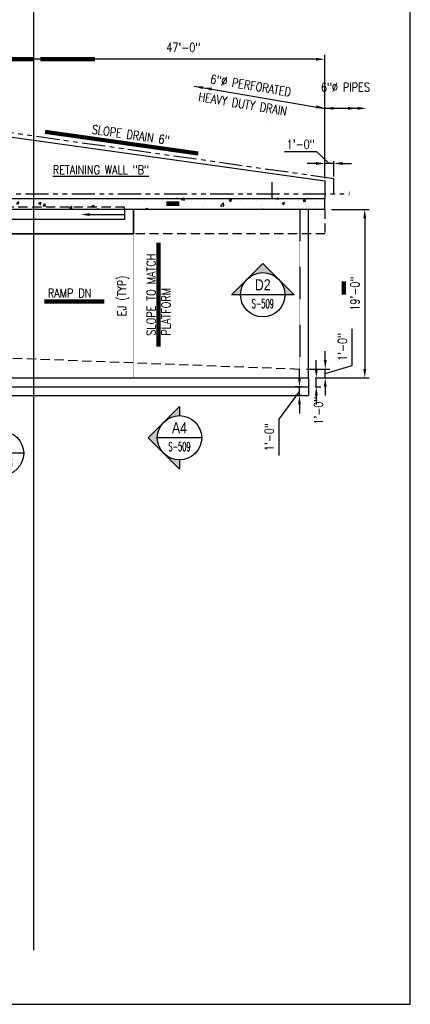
# Model space of a CAD drawing. Header units: inches. Extents: x -9715 to 32893, y -15613 to -1138.
# Tile 68 of 256: x 6045 to 6573, y -7278 to -5945. Entities that reach past the tile are written whole.
import ezdxf
from ezdxf.enums import TextEntityAlignment as Align

# ---------------------------------------------------------------- set-up
doc = ezdxf.new("R2010")
doc.units = ezdxf.units.IN
doc.header["$MEASUREMENT"] = 0
for name, pattern in [('HIDDEN', [0.375, 0.25, -0.125]), ('HIDDEN2', [0.1875, 0.125, -0.0625]), ('PHANTOM', [2.5, 1.25, -0.25, 0.25, -0.25, 0.25, -0.25])]:
    doc.linetypes.add(name, pattern=pattern)
doc.layers.get('0').update_dxf_attribs({"color": 252})
doc.layers.get('DEFPOINTS').update_dxf_attribs({"color": 11})
for name, color, linetype in [('A-Anno-Symb', 2, 'Continuous'), ('S-ANNO-DIMS', 2, 'Continuous'), ('S-ANNO-SYMB', 2, 'Continuous'), ('S-ANNO-TEXT', 2, 'Continuous'), ('S-FNDN-FTNG', 138, 'Continuous'), ('S1', 2, 'Continuous'), ('S6', 1, 'Continuous')]:
    doc.layers.add(name, color=color, linetype=linetype)
doc.styles.add('125', font='romans.shx', dxfattribs={"width": 0.8, "height": 2})
doc.styles.add('DIM', font='ROMANS.shx', dxfattribs={"width": 0.8})
doc.styles.add('ROMANS', font='ROMANS.shx', dxfattribs={"width": 0.8})
doc.styles.get("Standard").update_dxf_attribs({"font": 'romans.shx', "width": 0.8})
doc.styles.add('SX-FRAC', font='SX-FRAC.shx', dxfattribs={"width": 0.9, "height": 14})
doc.styles.add('TITTEXTL', font='swiss.ttf', dxfattribs={"width": 0.8})
doc.dimstyles.get("Standard").update_dxf_attribs({"dimtxt": 0.18, "dimasz": 0.18, "dimexe": 0.18, "dimexo": 0.0625, "dimgap": 0.09, "dimtad": 0, "dimtih": 1, "dimtoh": 1, "dimdec": 4, "dimzin": 0, "dimdsep": 46, "dimtxsty": 'Standard', "dimcen": 0.09, "dimadec": 0, "dimazin": 0, "dimtfac": 1, "dimtdec": 4, "dimtofl": 0, "dimtmove": 0, "dimatfit": 3, "dimfxl": 1, "dimtolj": 1, "dimtzin": 0, "dimarcsym": 0})

# ---------------------------------------------------------------- blocks, each defined once
blk = doc.blocks.new('*X602')
at = {"color": 0}
for p, q in [((2704.2, 2123.5), (2704.2, 2123.5)), ((2699.5, 2111.7), (2699.5, 2111.7)), ((2703.6, 2106.9), (2703.6, 2106.9)), ((2703.7, 2112.6), (2703.7, 2112.6)), ((2699.9, 2082.4), (2699.9, 2082.4)), ((2703, 2090.2), (2703, 2090.2)), ((2701.4, 2078.2), (2701.4, 2078.2)), ((2702.4, 2073.6), (2702.4, 2073.6)), ((2696.6, 2053.7), (2700.5, 2057.8)), ((2696.6, 2053.7), (2701, 2053.1)), ((2699.3, 2064.3), (2699.3, 2064.3)), ((2701, 2053.1), (2700.5, 2057.8)), ((2701.8, 2056.9), (2701.8, 2056.9)), ((2704.9, 2054.7), (2707.2, 2055.6)), ((2704.9, 2054.7), (2707.2, 2053.1)), ((2699.4, 2048.4), (2699.4, 2048.4)), ((2701.1, 2040.3), (2701.1, 2040.3)), ((2705.1, 2047.1), (2705.1, 2047.1)), ((2700.7, 2035.1), (2700.7, 2035.1)), ((2695.2, 2019.4), (2696.3, 2019.8)), ((2695.2, 2016.8), (2696.3, 2019.8)), ((2696.9, 2021.2), (2699.3, 2024.1)), ((2696.9, 2021.2), (2699.9, 2021)), ((2699.9, 2021), (2699.3, 2024.1)), ((2700.5, 2023.7), (2700.5, 2023.7)), ((2701.3, 2014.9), (2701.3, 2014.9)), ((2722.9, 2013.5), (2722.9, 2013.5)), ((2710.3, 2011.8), (2710.3, 2011.8)), ((2725.9, 2010.8), (2725.9, 2010.8)), ((2734.4, 1981.8), (2734.4, 1981.8)), ((2739.7, 1980.5), (2741.2, 1982.3)), ((2739.7, 1980.5), (2741.2, 1980.3)), ((2740.3, 1979.1), (2740.3, 1979.1)), ((2733.9, 1960.9), (2733.9, 1960.9)), ((2735.2, 1949.6), (2735.2, 1949.6)), ((2733.3, 1942.9), (2733.3, 1942.9)), ((2740.3, 1941.9), (2741.2, 1942.3)), ((2740.3, 1941.9), (2742.8, 1940.2)), ((2742.8, 1940.2), (2743.2, 1941.4)), ((2763.2, 1931.5), (2767.1, 1935.6)), ((2767.7, 1930.8), (2767.1, 1935.6)), ((2773.8, 1934.3), (2773.8, 1934.3)), ((2782.5, 1939.7), (2783.9, 1941.4)), ((2782.5, 1939.7), (2785.5, 1939.5)), ((2785.5, 1939.5), (2785.1, 1941.4)), ((2786.5, 1936.7), (2786.5, 1936.7)), ((2799.8, 1938), (2799.8, 1938)), ((2802.1, 1933.9), (2802.1, 1933.9)), ((2812.1, 1937.9), (2815.6, 1939.3)), ((2812.1, 1937.9), (2814.6, 1936.2)), ((2814.6, 1936.2), (2815.6, 1939.3)), ((2818.4, 1936.6), (2820.8, 1939.5)), ((2818.4, 1936.6), (2821.3, 1936.3)), ((2821.3, 1936.3), (2820.8, 1939.5)), ((2833.7, 1938.1), (2833.7, 1938.1)), ((2846.2, 1939.7), (2846.2, 1939.7)), ((2854.2, 1933.4), (2856.6, 1936.3)), ((2854.2, 1933.4), (2857.2, 1933.2)), ((2857.2, 1933.2), (2856.6, 1936.3)), ((2856.8, 1935.8), (2856.8, 1935.8)), ((2884, 1933.9), (2887.5, 1935.3)), ((2884, 1933.9), (2886.5, 1932.2)), ((2886, 1940.8), (2886, 1940.8)), ((2886.5, 1932.2), (2887.5, 1935.3)), ((2890.1, 1930.3), (2892.5, 1933.2)), ((2893.1, 1930), (2892.5, 1933.2)), ((2901.7, 1935.4), (2901.7, 1935.4)), ((2927, 1938.6), (2927, 1938.6)), ((2946.6, 1935), (2946.6, 1935)), ((2948.7, 1940.5), (2948.7, 1940.5)), ((2959.1, 1936.6), (2959.1, 1936.6)), ((2963.4, 1933.3), (2963.4, 1933.3)), ((2975.4, 1939.4), (2975.4, 1939.4)), ((2978, 1939.1), (2978, 1939.1)), ((2992.6, 1938.3), (2992.6, 1938.3)), ((3002.1, 1938.3), (3002.1, 1938.3)), ((3028.8, 1937.2), (3028.8, 1937.2)), ((3029.2, 1936.1), (3029.2, 1936.1)), ((3054.9, 1939.7), (3054.9, 1939.7)), ((3055.5, 1936), (3055.5, 1936)), ((3070.6, 1941.4), (3072.2, 1940.4)), ((3072, 1933.5), (3072, 1933.5)), ((3072.2, 1940.4), (3072.6, 1941.4)), ((3076.8, 1938.8), (3079.3, 1941.4)), ((3076.8, 1938.8), (3081.2, 1938.1)), ((3081.2, 1938.1), (3080.8, 1941.4)), ((3082.2, 1934.9), (3082.2, 1934.9)), ((3090.9, 1936), (3090.9, 1936)), ((3098.4, 1940.5), (3098.4, 1940.5)), ((3108.9, 1933.8), (3108.9, 1933.8)), ((3122.5, 1940.1), (3122.5, 1940.1)), ((3125, 1939.4), (3125, 1939.4)), ((3130.1, 1930.6), (3134, 1934.6)), ((3131.2, 1933.5), (3131.2, 1933.5)), ((3134.6, 1929.9), (3134, 1934.6)), ((3136.3, 1933.5), (3136.3, 1933.5)), ((3141.6, 1938), (3145.1, 1939.4)), ((3141.6, 1938), (3144.1, 1936.4)), ((3144.1, 1936.3), (3145.1, 1939.4)), ((3151.7, 1938.2), (3151.7, 1938.2)), ((3156.4, 1936.7), (3156.4, 1936.7)), ((3165.5, 1938.5), (3165.5, 1938.5)), ((3178.4, 1937.1), (3178.4, 1937.1)), ((3182.4, 1940.4), (3182.4, 1940.4)), ((3205.1, 1936), (3205.1, 1936)), ((3205.9, 1939.7), (3207.4, 1941.4)), ((3205.9, 1939.7), (3208.9, 1939.4)), ((3208.9, 1939.4), (3208.5, 1941.4)), ((3213.4, 1934), (3216.9, 1935.4)), ((3213.4, 1934), (3215.9, 1932.3)), ((3215.9, 1932.3), (3216.9, 1935.4)), ((3231.8, 1934.9), (3231.8, 1934.9)), ((3235.4, 1937), (3235.4, 1937)), ((3235.8, 1937.5), (3235.8, 1937.5)), ((3241.8, 1936.5), (3244.2, 1939.4)), ((3241.8, 1936.5), (3244.8, 1936.3)), ((3244.8, 1936.3), (3244.2, 1939.4)), ((3247.9, 1938.7), (3247.9, 1938.7)), ((3258.5, 1933.7), (3258.5, 1933.7)), ((3258.7, 1934.3), (3258.7, 1934.3)), ((3266.9, 1941.2), (3266.9, 1941.2)), ((2739.1, 1925.6), (2739.1, 1925.6)), ((2741.4, 1929.7), (2741.4, 1929.7)), ((2748.5, 1931.1), (2748.5, 1931.1)), ((2757.4, 1931.7), (2757.4, 1931.7)), ((2763.2, 1931.5), (2767.7, 1930.8)), ((2768.1, 1928.6), (2768.1, 1928.6)), ((2770.6, 1929.8), (2770.6, 1929.8)), ((2783.2, 1931.4), (2783.2, 1931.4)), ((2794.8, 1927.5), (2794.8, 1927.5)), ((2798.5, 1925.8), (2798.5, 1925.8)), ((2818.7, 1925.4), (2820.5, 1927.3)), ((2820.7, 1925.4), (2820.5, 1927.3)), ((2821.5, 1926.4), (2821.5, 1926.4)), ((2827.7, 1930.8), (2827.7, 1930.8)), ((2850.1, 1928.1), (2850.1, 1928.1)), ((2876, 1931.8), (2876, 1931.8)), ((2883.6, 1926.7), (2883.6, 1926.7)), ((2890.1, 1930.3), (2893.1, 1930)), ((2896.1, 1928.3), (2896.1, 1928.3)), ((2915, 1930.8), (2915, 1930.8)), ((2925.9, 1927.2), (2927, 1928.4)), ((2925.9, 1927.2), (2928.9, 1926.9)), ((2927, 1928.4), (2928.4, 1930)), ((2928.7, 1928.4), (2928.4, 1930)), ((2928.9, 1926.9), (2928.7, 1928.4)), ((2934.2, 1928.3), (2934.2, 1928.3)), ((2952.3, 1925.7), (2952.3, 1925.7)), ((2955.8, 1929.9), (2959.3, 1931.3)), ((2955.8, 1929.9), (2958, 1928.4)), ((2958, 1928.4), (2958.3, 1928.2)), ((2958.3, 1928.2), (2958.4, 1928.4)), ((2958.4, 1928.4), (2959.3, 1931.3)), ((2963, 1925.4), (2964.2, 1926.9)), ((2964.5, 1925.4), (2964.2, 1926.9)), ((2978, 1929.2), (2978, 1929.2)), ((3003.3, 1932.4), (3003.3, 1932.4)), ((3027.7, 1925.9), (3031.2, 1927.3)), ((3027.7, 1925.9), (3028.4, 1925.4)), ((3027.9, 1927.7), (3027.9, 1927.7)), ((3030.6, 1925.4), (3031.2, 1927.2)), ((3059.5, 1931.8), (3059.5, 1931.8)), ((3079.5, 1926.2), (3079.5, 1926.2)), ((3105.5, 1930), (3105.5, 1930)), ((3107.1, 1928.5), (3107.1, 1928.5)), ((3130.1, 1930.6), (3134.6, 1929.9)), ((3135.6, 1932.7), (3135.6, 1932.7)), ((3162.3, 1931.5), (3162.3, 1931.5)), ((3172.4, 1928.7), (3172.4, 1928.7)), ((3177.4, 1927.5), (3177.4, 1927.5)), ((3184.9, 1930.4), (3184.9, 1930.4)), ((3186.5, 1925.4), (3187.4, 1926.3)), ((3187.5, 1925.4), (3187.4, 1926.3)), ((3189, 1930.4), (3189, 1930.4)), ((3203.9, 1932.9), (3203.9, 1932.9)), ((3206.6, 1932.5), (3206.6, 1932.5)), ((3207.5, 1927.3), (3207.5, 1927.3)), ((3215.7, 1929.3), (3215.7, 1929.3)), ((3232.7, 1930.5), (3232.7, 1930.5)), ((3242.3, 1928.1), (3242.3, 1928.1)), ((3269, 1927), (3269, 1927))]:
    blk.add_line(p, q, dxfattribs=at)
blk = doc.blocks.new('Anno_Section_A2')
at = {"color": 0, "linetype": 'ByBlock', "lineweight": -2}
blk.add_line((2.5, 0), (-2.5, 0), dxfattribs=at)
blk.add_circle((0, 0), 2.5, dxfattribs=at)
at = {"color": 0, "linetype": 'ByBlock', "lineweight": -2, "style": 'ROMANS', "width": 0.8}
blk.add_attdef('NUMBER', text='', height=1, dxfattribs=at).set_placement((0, 0.5), align=Align.CENTER)
blk.add_attdef('SHEET', text='', height=0.75, dxfattribs=at).set_placement((0, -0.5), align=Align.TOP_CENTER)
blk = doc.blocks.new('NAVFAC_Anno_Arrow_A1')
at = {"linetype": 'ByBlock', "lineweight": -2}
h = blk.add_hatch(color=0, dxfattribs=at)
h.paths.add_polyline_path([(-1.77, 1.77), (-3.54, 0), (-2.5, 0, -0.198912)])
h.paths.add_polyline_path([(0, 3.54), (-1.77, 1.77, -0.414214), (1.77, 1.77)])
h.paths.add_polyline_path([(2.37, 1.16), (2.25, 1.1, -0.114349), (2.5, 0), (3.54, 0)])
h.paths.add_polyline_path([(1.77, 1.77, -0.082683), (2.25, 1.1), (2.37, 1.16)])
at = {"color": 0, "linetype": 'ByBlock', "lineweight": -2}
blk.add_lwpolyline([(-2.5, 0), (-3.54, 0), (0, 3.54), (3.54, 0), (2.5, 0)], dxfattribs=at)
blk = doc.blocks.new('*D619')
at = {"layer": 'DEFPOINTS', "color": 0}
for p in [(6423.5, -6441.9), (6435.9, -6441.9), (6435.9, -6453.9)]:
    blk.add_point(p, dxfattribs=at)
at = {"layer": 'S-ANNO-DIMS', "color": 2}
for p, q in [((6423.5, -6429.9), (6423.5, -6417.9)), ((6423.5, -6447.9), (6395.7, -6485.6)), ((6426.9, -6441.9), (6417.5, -6441.9)), ((6423.5, -6453.9), (6423.5, -6441.9)), ((6423.5, -6453.9), (6423.5, -6441.9)), ((6426.9, -6453.9), (6417.5, -6453.9)), ((6423.5, -6465.9), (6423.5, -6477.9)), ((6395.7, -6485.6), (6395.7, -6535.1))]:
    blk.add_line(p, q, dxfattribs=at)
for points in [[(6421.5, -6429.9), (6425.5, -6429.9), (6423.5, -6441.9)], [(6421.5, -6465.9), (6425.5, -6465.9), (6423.5, -6453.9)]]:
    blk.add_solid(points, dxfattribs=at)
at = {"layer": 'S-ANNO-DIMS', "color": 2, "insert": (6382.6, -6510.3), "char_height": 12, "attachment_point": 5, "rotation": 90, "style": 'DIM'}
blk.add_mtext('\\A1;1\'-0"', dxfattribs=at)
blk = doc.blocks.new('*D620')
at = {"layer": 'DEFPOINTS', "color": 0}
for p in [(6435.9, -6429.9), (6446.3, -6429.9), (6435.9, -6441.9)]:
    blk.add_point(p, dxfattribs=at)
at = {"layer": 'S-ANNO-DIMS', "color": 2}
for p, q in [((6446.3, -6417.9), (6446.3, -6405.9)), ((6444.9, -6429.9), (6452.3, -6429.9)), ((6446.3, -6441.9), (6446.3, -6429.9)), ((6444.9, -6441.9), (6452.3, -6441.9)), ((6446.3, -6453.9), (6446.3, -6465.9))]:
    blk.add_line(p, q, dxfattribs=at)
for points in [[(6444.3, -6417.9), (6448.3, -6417.9), (6446.3, -6429.9)], [(6444.3, -6453.9), (6448.3, -6453.9), (6446.3, -6441.9)]]:
    blk.add_solid(points, dxfattribs=at)
at = {"layer": 'S-ANNO-DIMS', "color": 2, "insert": (6449.3, -6474.4), "char_height": 12, "attachment_point": 5, "rotation": 90, "style": 'DIM'}
blk.add_mtext('\\A1;1\'-0"', dxfattribs=at)
blk = doc.blocks.new('*D621')
at = {"layer": 'DEFPOINTS', "color": 0}
for p in [(6423.9, -6417.9), (6458.4, -6417.9), (6435.9, -6429.9)]:
    blk.add_point(p, dxfattribs=at)
at = {"layer": 'S-ANNO-DIMS', "color": 2}
for p, q in [((6494.8, -6413), (6494.8, -6363.5)), ((6458.4, -6405.9), (6458.4, -6393.9)), ((6432.9, -6417.9), (6464.4, -6417.9)), ((6458.4, -6423.9), (6494.8, -6413)), ((6458.4, -6429.9), (6458.4, -6417.9)), ((6458.4, -6429.9), (6458.4, -6417.9)), ((6444.9, -6429.9), (6464.4, -6429.9)), ((6458.4, -6441.9), (6458.4, -6453.9))]:
    blk.add_line(p, q, dxfattribs=at)
for points in [[(6456.4, -6405.9), (6460.4, -6405.9), (6458.4, -6417.9)], [(6456.4, -6441.9), (6460.4, -6441.9), (6458.4, -6429.9)]]:
    blk.add_solid(points, dxfattribs=at)
at = {"layer": 'S-ANNO-DIMS', "color": 2, "insert": (6481.6, -6388.2), "char_height": 12, "attachment_point": 5, "rotation": 90, "style": 'DIM'}
blk.add_mtext('\\A1;1\'-0"', dxfattribs=at)
blk = doc.blocks.new('*D641')
at = {"layer": 'DEFPOINTS', "color": 0}
for p in [(6457.9, -6139.6), (6457.9, -6162.9), (6470, -6160.3)]:
    blk.add_point(p, dxfattribs=at)
at = {"layer": 'S-ANNO-DIMS', "color": 2}
for p, q in [((6446.8, -6123.8), (6403.3, -6123.8)), ((6463.9, -6139.6), (6446.8, -6123.8)), ((6445.9, -6139.6), (6433.9, -6139.6)), ((6457.9, -6159.9), (6457.9, -6136.6)), ((6470, -6139.6), (6457.9, -6139.6)), ((6470, -6139.6), (6457.9, -6139.6)), ((6470, -6157.3), (6470, -6136.6)), ((6482, -6139.6), (6494, -6139.6))]:
    blk.add_line(p, q, dxfattribs=at)
for points in [[(6445.9, -6137.6), (6445.9, -6141.6), (6457.9, -6139.6)], [(6482, -6137.6), (6482, -6141.6), (6470, -6139.6)]]:
    blk.add_solid(points, dxfattribs=at)
at = {"layer": 'S-ANNO-DIMS', "color": 2, "insert": (6425, -6113.7), "char_height": 12, "attachment_point": 5, "style": 'DIM'}
blk.add_mtext('\\A1;1\'-0"', dxfattribs=at)
blk = doc.blocks.new('*D650')
at = {"layer": 'DEFPOINTS', "color": 0}
for p in [(5893.9, -5998.5), (5893.9, -6009), (6457.9, -6162.9)]:
    blk.add_point(p, dxfattribs=at)
at = {"layer": 'S-ANNO-DIMS', "color": 2}
for p, q in [((5893.9, -6000), (5893.9, -5992.5)), ((6445.9, -5998.5), (5905.9, -5998.5)), ((6457.9, -6153.9), (6457.9, -5992.5))]:
    blk.add_line(p, q, dxfattribs=at)
for points in [[(5905.9, -5996.5), (5905.9, -6000.5), (5893.9, -5998.5)], [(6445.9, -5996.5), (6445.9, -6000.5), (6457.9, -5998.5)]]:
    blk.add_solid(points, dxfattribs=at)
at = {"layer": 'S-ANNO-DIMS', "color": 2, "insert": (5977.8, -5984.9), "char_height": 12, "attachment_point": 5, "style": 'DIM'}
blk.add_mtext('\\A1;47\'-0"', dxfattribs=at)
blk = doc.blocks.new('*D675')
at = {"layer": 'DEFPOINTS', "color": 0}
for p in [(6457.9, -6201.9), (6435.9, -6429.9), (6511.8, -6429.9)]:
    blk.add_point(p, dxfattribs=at)
at = {"layer": 'S-ANNO-DIMS', "color": 2}
for p, q in [((6466.9, -6201.9), (6517.8, -6201.9)), ((6511.8, -6213.9), (6511.8, -6417.9)), ((6444.9, -6429.9), (6517.8, -6429.9))]:
    blk.add_line(p, q, dxfattribs=at)
for points in [[(6509.8, -6213.9), (6513.8, -6213.9), (6511.8, -6201.9)], [(6509.8, -6417.9), (6513.8, -6417.9), (6511.8, -6429.9)]]:
    blk.add_solid(points, dxfattribs=at)
at = {"layer": 'S-ANNO-DIMS', "color": 2, "insert": (6498.6, -6315.9), "char_height": 12, "attachment_point": 5, "rotation": 90, "style": 'DIM'}
blk.add_mtext('\\A1;19\'-0"', dxfattribs=at)

msp = doc.modelspace()

# ---------------------------------------------------------------- linework, layer by layer
at = {"layer": 'A-Anno-Symb'}
msp.add_lwpolyline([(6243.2246, -6194.03386, 6, 6, 0), (6261.2246, -6194.03386, 0, 0, 0), (6261.2246, -6480.99092, 0, 0, 0)], format="xyseb", dxfattribs=at)
at = {"layer": 'A-Anno-Symb', "elevation": -250}
msp.add_lwpolyline([(6483.41263, -6299.3793, 6, 6, 0), (6483.41263, -6317.3793, 0, 0, 0), (6367.60095, -6317.3793, 0, 0, 0)], format="xyseb", dxfattribs=at)
at = {"layer": 'DEFPOINTS'}
msp.add_line((6064.30595, -7204.60553), (6064.30595, -5340.97702), dxfattribs=at)
msp.add_lwpolyline([(3319.48576, -7278), (6573.42378, -7278), (6573.42378, -5371.17096), (3319.48576, -5371.17096)], close=True, dxfattribs=at)
at = {"layer": 'S-ANNO-DIMS'}
for p, q in [((6281.03037, -6034.94579), (6457.93576, -6064.95653)), ((6385.92856, -6081.91577), (6385.92856, -6081.91577))]:
    msp.add_line(p, q, dxfattribs=at)
msp.add_lwpolyline([(6506.96117, -6064.95653), (6457.93576, -6064.95653)], dxfattribs=at)
for points in [[(6292.52683, -6038.92466), (6293.19584, -6034.981), (6281.03037, -6034.94579)], [(6304.3578, -6040.9317), (6305.02681, -6036.98804), (6292.86133, -6036.95283)], [(6445.77188, -6064.75658), (6446.49424, -6060.82234), (6457.93576, -6064.95653)], [(6469.93576, -6066.95653), (6469.93576, -6062.95653), (6457.93576, -6064.95653)], [(6489.08254, -6066.95653), (6489.08254, -6062.95653), (6501.08254, -6064.95653)], [(6501.79671, -6066.95653), (6501.79671, -6062.95653), (6513.79671, -6064.95653)]]:
    msp.add_solid(points, dxfattribs=at)
at = {"layer": 'S-FNDN-FTNG', "color": 2}
for p, q in [((5917.92856, -6087.91577), (6457.93576, -6162.91577)), ((6385.92856, -6164.71034), (6385.92856, -6185.91577)), ((6457.93576, -6162.91577), (6457.93576, -6186.91577))]:
    msp.add_line(p, q, dxfattribs=at)
at = {"layer": 'S1', "color": 5, "linetype": 'PHANTOM', "ltscale": 25}
msp.add_line((5927.92856, -6180.91577), (6490.37059, -6180.91577), dxfattribs=at)
at = {"layer": 'S1', "color": 4}
for p, q in [((5927.92856, -6186.91577), (6457.93576, -6186.91577)), ((6457.93576, -6201.91577), (5847.92856, -6201.91577)), ((6198.92856, -6234.91577), (6198.92856, -6201.91577)), ((5919.42856, -6234.91577), (6198.92856, -6234.91577)), ((6435.92856, -6429.91577), (6435.92856, -6441.91577)), ((5917.92856, -6441.91577), (6435.92856, -6441.91577))]:
    msp.add_line(p, q, dxfattribs=at)
at = {"layer": 'S1', "color": 3}
for p, q in [((6186.92856, -6201.91577), (6186.92856, -6215.66577)), ((6186.92856, -6215.66577), (5532.92856, -6215.66577)), ((6435.92856, -6429.91577), (6435.92856, -6441.91577))]:
    msp.add_line(p, q, dxfattribs=at)
at = {"layer": 'S1', "color": 2, "linetype": 'HIDDEN2'}
msp.add_line((6423.92856, -6201.91577), (6423.92856, -6429.91577), dxfattribs=at)
at = {"layer": 'S1', "color": 1, "linetype": 'HIDDEN', "ltscale": 50}
for p, q in [((6457.93576, -6201.91577), (6457.93576, -6234.91577)), ((6457.93576, -6234.91577), (6198.92856, -6234.91577)), ((5979.69167, -6400.88782), (6423.92856, -6417.91577))]:
    msp.add_line(p, q, dxfattribs=at)
at = {"layer": 'S1', "color": 4, "linetype": 'Continuous'}
msp.add_line((5917.92856, -6429.91577), (6435.92856, -6429.91577), dxfattribs=at)
at = {"layer": 'S1', "color": 2}
for p, q in [((6435.92856, -6441.91577), (6435.92856, -6449.91577)), ((6435.92856, -6441.91577), (6435.92856, -6453.91577)), ((5929.92856, -6453.91577), (6435.92856, -6453.91577))]:
    msp.add_line(p, q, dxfattribs=at)
at = {"layer": 'S1', "color": 5, "linetype": 'PHANTOM', "ltscale": 25}
msp.add_lwpolyline([(6469.95784, -6180.91577), (6469.95918, -6160.34545), (5923.92905, -6082.70452), (5923.92856, -5994.91577)], dxfattribs=at)
at = {"layer": 'S1', "color": 4}
msp.add_lwpolyline([(6457.93576, -6201.91577), (6457.93576, -6186.91577)], dxfattribs=at)
at = {"layer": 'S1', "color": 2, "linetype": 'HIDDEN', "ltscale": 50}
msp.add_lwpolyline([(6186.92856, -6201.91577), (6186.92856, -6198.91577), (5856.92856, -6198.91577), (5856.92856, -6201.91577)], dxfattribs=at)
at = {"layer": 'S1', "color": 3}
for points in [[(5980.51973, -6429.91577), (6435.92856, -6429.91577), (6435.92856, -6201.91577), (6198.92856, -6201.91577), (6198.92856, -6234.91577), (5919.92856, -6234.91577), (5919.92856, -6358.04829)], [(6139.92856, -6208.79077), (6186.92856, -6208.79077)]]:
    msp.add_lwpolyline(points, dxfattribs=at)
at = {"layer": 'S1', "color": 3, "const_width": 0.5}
msp.add_lwpolyline([(6198.67543, -6234.91577), (6198.67543, -6429.91577)], dxfattribs=at)
at = {"layer": 'S1', "color": 3}
msp.add_solid([(6139.92856, -6210.79077), (6139.92856, -6206.79077), (6127.92856, -6208.79077)], dxfattribs=at)

# ---------------------------------------------------------------- block references
at = {"layer": 'A-Anno-Symb', "xscale": 12.00000006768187, "yscale": 12.00000006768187, "zscale": 12.0000000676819}
msp.add_blockref('NAVFAC_Anno_Arrow_A1', (6373.83299, -6317.3793, -250), dxfattribs=at)
at = {"layer": 'A-Anno-Symb', "xscale": 12.00000006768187, "yscale": 12.00000006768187, "zscale": 12.0000000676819, "rotation": 90}
msp.add_blockref('NAVFAC_Anno_Arrow_A1', (6261.2246, -6510.99093), dxfattribs=at)
at = {"layer": 'S-ANNO-SYMB'}
ref = msp.add_blockref('Anno_Section_A2', (6373.83299, -6317.3793, -250), dxfattribs=dict(at, xscale=12, yscale=12, zscale=11.99999999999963))
ref.add_attrib('NUMBER', 'D2', dxfattribs={"layer": '0', "color": 0, "linetype": 'ByBlock', "lineweight": -2, "height": 15, "style": 'TITTEXTL', "width": 0.796875}).set_placement((6373.83299, -6311.3793), align=Align.CENTER)
ref.add_attrib('SHEET', 'S-509', dxfattribs={"layer": '0', "color": 0, "linetype": 'ByBlock', "lineweight": -2, "height": 12, "style": 'ROMANS', "width": 0.55}).set_placement((6373.83299, -6323.3793), align=Align.TOP_CENTER)
ref = msp.add_blockref('Anno_Section_A2', (6261.2246, -6510.99093), dxfattribs=dict(at, xscale=12, yscale=12, zscale=11.99999999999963))
ref.add_attrib('NUMBER', 'A4', dxfattribs={"layer": '0', "color": 0, "linetype": 'ByBlock', "lineweight": -2, "height": 15, "style": 'TITTEXTL', "width": 0.796875}).set_placement((6261.2246, -6504.99093, 250), align=Align.CENTER)
ref.add_attrib('SHEET', 'S-509', dxfattribs={"layer": '0', "color": 0, "linetype": 'ByBlock', "lineweight": -2, "height": 12, "style": 'ROMANS', "width": 0.55}).set_placement((6261.2246, -6516.99093, 250), align=Align.TOP_CENTER)
ref = msp.add_blockref('Anno_Section_A2', (6020.42896, -6532.00174), dxfattribs=dict(at, xscale=12, yscale=12, zscale=11.99999999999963))
ref.add_attrib('NUMBER', 'B1', dxfattribs={"layer": '0', "color": 0, "linetype": 'ByBlock', "lineweight": -2, "height": 15, "style": 'TITTEXTL', "width": 0.796875}).set_placement((6020.42896, -6526.00174, 250), align=Align.CENTER)
ref.add_attrib('SHEET', 'S-508', dxfattribs={"layer": '0', "color": 0, "linetype": 'ByBlock', "lineweight": -2, "height": 12, "style": 'ROMANS', "width": 0.55}).set_placement((6020.42896, -6538.00174, 250), align=Align.TOP_CENTER)
at = {"layer": 'S6', "color": 1}
msp.add_blockref('*X602', (3186.67885, -8127.34543), dxfattribs=at)

# ---------------------------------------------------------------- texts
at = {"layer": 'S-ANNO-DIMS', "char_height": 12, "style": '125'}
for s, insert, width, attachment_point in [('47\'-0"', (6266.29271, -5976.47758), 145.3714286, 2), ('6"%%C PIPES', (6485.69275, -6036.28959), 71.3142857, 5)]:
    msp.add_mtext(s, dxfattribs=dict(at, insert=insert, width=width, attachment_point=attachment_point))
at = {"layer": 'S-ANNO-DIMS', "char_height": 12, "attachment_point": 1, "rotation": 350.49675224, "style": '125'}
for s, insert, width in [('6"%%C PERFORATED', (6304.14564, -6019.01895), 141.0934064), ('HEAVY DUTY DRAIN', (6288.15408, -6043.06479), 158.0115923)]:
    msp.add_mtext(s, dxfattribs=dict(at, insert=insert, width=width))
at = {"layer": 'S-ANNO-TEXT', "style": '125', "width": 0.8}
msp.add_text('%%uRETAINING WALL "B"', height=12, dxfattribs=at).set_placement((6089.81588, -6154.17116))
msp.add_text('EJ (TYP)', height=12, rotation=90, dxfattribs=at).set_placement((6189.16704, -6346.48668))
at = {"layer": 'S-ANNO-TEXT', "char_height": 12, "style": '125'}
for s, insert, width, attachment_point, rotation in [('SLOPE DRAIN 6"', (6248.41753, -6102.3361), 154.9462291, 3, 351.73311962), ('SLOPE TO MATCH PLATFORM', (6216.84501, -6372.78745), 130.607033, 1, 90)]:
    msp.add_mtext(s, dxfattribs=dict(at, insert=insert, width=width, attachment_point=attachment_point, rotation=rotation))
at = {"layer": 'S-ANNO-TEXT', "insert": (6083.13453, -6309.1447), "char_height": 12, "width": 165.9497785, "attachment_point": 1, "style": '125'}
msp.add_mtext('RAMP DN', dxfattribs=at)
at = {"layer": 'S1', "color": 2, "style": 'SX-FRAC', "width": 0.9}
msp.add_text('~', height=9, rotation=270, dxfattribs=at).set_placement((6486.53288, -6177.39109))

# ---------------------------------------------------------------- dimensions: what is measured, and where the dimension line sits
at = {"layer": 'S-ANNO-DIMS'}
for base, p1, p2, override, picture, middle in [((5893.92856, -5998.4888), (6457.93576, -6162.91577), (5893.92856, -6008.99836), {"dimtxt": 12, "dimasz": 12, "dimexe": 6, "dimexo": 9, "dimgap": 6, "dimtad": 1, "dimtih": 0, "dimtoh": 0, "dimlfac": -1, "dimzin": 3, "dimlunit": 4, "dimtxsty": 'DIM', "dimdle": 6, "dimclrd": 2, "dimclre": 2, "dimclrt": 2, "dimadec": 2, "dimtofl": 1, "dimtmove": 2, "dimfrac": 1, "dimlwd": 65535, "dimlwe": 65535}, '*D650', (5977.83551, -5984.94619)), ((6457.93576, -6139.59514), (6469.95918, -6160.34545), (6457.93576, -6162.91577), {"dimtxt": 12, "dimasz": 12, "dimexe": 3, "dimexo": 3, "dimgap": 3, "dimtad": 1, "dimtih": 0, "dimtoh": 0, "dimlfac": -1, "dimzin": 3, "dimlunit": 4, "dimtxsty": 'DIM', "dimdle": 3, "dimclrd": 2, "dimclre": 2, "dimclrt": 2, "dimadec": 2, "dimtofl": 1, "dimtmove": 1, "dimfrac": 1, "dimlwd": 65535, "dimlwe": 65535}, '*D641', (6443.7648, -6123.79461))]:
    dim = msp.add_linear_dim(base=base, p1=p1, p2=p2, dimstyle='Standard', override=override, dxfattribs=at)
    dim.commit()
    dim.dimension.update_dxf_attribs({"geometry": picture, "text_midpoint": middle, "dimtype": 160})
for base, p1, p2, picture, middle in [((6511.75815, -6429.91577), (6457.93576, -6201.91577), (6435.92856, -6429.91577), '*D675', (6498.61529, -6315.91577)), ((6458.36206, -6417.91577), (6435.92856, -6429.91577), (6423.92856, -6417.91577), '*D621', (6481.64778, -6406.9872))]:
    dim = msp.add_linear_dim(base=base, p1=p1, p2=p2, angle=90, dimstyle='Standard', override={"dimtxt": 12, "dimasz": 12, "dimexe": 6, "dimexo": 9, "dimgap": 6, "dimtad": 1, "dimtih": 0, "dimtoh": 0, "dimlfac": -1, "dimzin": 3, "dimlunit": 4, "dimtxsty": 'DIM', "dimdle": 6, "dimclrd": 2, "dimclre": 2, "dimclrt": 2, "dimadec": 2, "dimtofl": 1, "dimtmove": 1, "dimfrac": 1, "dimlwd": 65535, "dimlwe": 65535}, dxfattribs=at)
    dim.commit()
    dim.dimension.update_dxf_attribs({"geometry": picture, "text_midpoint": middle})
for base, p1, p2, picture, middle in [((6446.29363, -6429.91577), (6435.92856, -6441.91577), (6435.92856, -6429.91577), '*D620', (6462.43962, -6474.40353)), ((6423.5152, -6441.91577), (6435.92856, -6453.91577), (6435.92856, -6441.91577), '*D619', (6395.72948, -6491.57065))]:
    dim = msp.add_linear_dim(base=base, p1=p1, p2=p2, angle=90, dimstyle='Standard', override={"dimtxt": 12, "dimasz": 12, "dimexe": 6, "dimexo": 9, "dimgap": 6, "dimtad": 1, "dimtih": 0, "dimtoh": 0, "dimlfac": -1, "dimzin": 3, "dimlunit": 4, "dimtxsty": 'DIM', "dimdle": 6, "dimclrd": 2, "dimclre": 2, "dimclrt": 2, "dimadec": 2, "dimtofl": 1, "dimtmove": 1, "dimfrac": 1, "dimlwd": 65535, "dimlwe": 65535}, dxfattribs=at)
    dim.commit()
    dim.dimension.update_dxf_attribs({"geometry": picture, "text_midpoint": middle, "dimtype": 160})

# ---------------------------------------------------------------- leaders
for points, override in [([(6052.24288, -5998.4888), (5990.92263, -5998.4888)], {"dimtxt": 12, "dimasz": 12, "dimexe": 6, "dimexo": 9, "dimgap": 6, "dimtad": 1, "dimtih": 0, "dimtoh": 0, "dimlfac": -1, "dimzin": 3, "dimlunit": 4, "dimtxsty": 'DIM', "dimdle": 6, "dimclrd": 2, "dimclre": 2, "dimclrt": 2, "dimadec": 2, "dimtofl": 1, "dimtmove": 2, "dimfrac": 1, "dimlwd": 65535, "dimlwe": 65535}), ([(6064.30595, -5998.4888), (6002.9857, -5998.4888)], {"dimtxt": 12, "dimasz": 12, "dimexe": 6, "dimexo": 9, "dimgap": 6, "dimtad": 1, "dimtih": 0, "dimtoh": 0, "dimlfac": -1, "dimzin": 3, "dimlunit": 4, "dimtxsty": 'DIM', "dimdle": 6, "dimclrd": 2, "dimclre": 2, "dimclrt": 2, "dimadec": 2, "dimtofl": 1, "dimtmove": 2, "dimfrac": 1, "dimlwd": 65535, "dimlwe": 65535}), ([(6073.29659, -5998.4888), (6134.61684, -5998.4888)], {"dimtxt": 12, "dimasz": 12, "dimexe": 6, "dimexo": 9, "dimgap": 6, "dimtad": 1, "dimtih": 0, "dimtoh": 0, "dimlfac": -1, "dimzin": 3, "dimlunit": 4, "dimtxsty": 'DIM', "dimdle": 6, "dimclrd": 2, "dimclre": 2, "dimclrt": 2, "dimadec": 2, "dimtofl": 1, "dimtmove": 2, "dimfrac": 1, "dimlwd": 65535, "dimlwe": 65535}), ([(6085.44729, -5998.4888), (6146.76754, -5998.4888)], {"dimtxt": 12, "dimasz": 12, "dimexe": 6, "dimexo": 9, "dimgap": 6, "dimtad": 1, "dimtih": 0, "dimtoh": 0, "dimlfac": -1, "dimzin": 3, "dimlunit": 4, "dimtxsty": 'DIM', "dimdle": 6, "dimclrd": 2, "dimclre": 2, "dimclrt": 2, "dimadec": 2, "dimtofl": 1, "dimtmove": 2, "dimfrac": 1, "dimlwd": 65535, "dimlwe": 65535}), ([(6286.51485, -6125.90345), (6079.67817, -6096.80392)], {"dimtxt": 12, "dimasz": 12, "dimexe": 3, "dimexo": 3, "dimgap": 3, "dimtad": 1, "dimtih": 0, "dimtoh": 0, "dimlfac": -1, "dimzin": 3, "dimlunit": 4, "dimtxsty": 'DIM', "dimdle": 3, "dimclrd": 2, "dimclre": 2, "dimclrt": 2, "dimadec": 2, "dimtofl": 1, "dimtmove": 1, "dimfrac": 1, "dimlwd": 65535, "dimlwe": 65535}), ([(6232.63338, -6387.21055), (6232.63338, -6247.21926)], {"dimtxt": 12, "dimasz": 12, "dimexe": 6, "dimexo": 9, "dimgap": 6, "dimtad": 1, "dimtih": 0, "dimtoh": 0, "dimlfac": -1, "dimzin": 3, "dimlunit": 4, "dimtxsty": 'DIM', "dimdle": 6, "dimclrd": 2, "dimclre": 2, "dimclrt": 2, "dimadec": 2, "dimtofl": 1, "dimtmove": 1, "dimfrac": 1, "dimlwd": 65535, "dimlwe": 65535}), ([(6159.21008, -6326.59487), (6078.51075, -6326.59487)], {"dimtxt": 12, "dimasz": 12, "dimexe": 6, "dimexo": 9, "dimgap": 6, "dimtad": 1, "dimtih": 0, "dimtoh": 0, "dimlfac": -1, "dimzin": 3, "dimlunit": 4, "dimtxsty": 'DIM', "dimdle": 6, "dimclrd": 2, "dimclre": 2, "dimclrt": 2, "dimadec": 2, "dimtofl": 1, "dimtmove": 1, "dimfrac": 1, "dimlwd": 65535, "dimlwe": 65535})]:
    msp.add_leader(points, dimstyle='Standard', override=override, dxfattribs=at)

doc.saveas('drawing.dxf')
